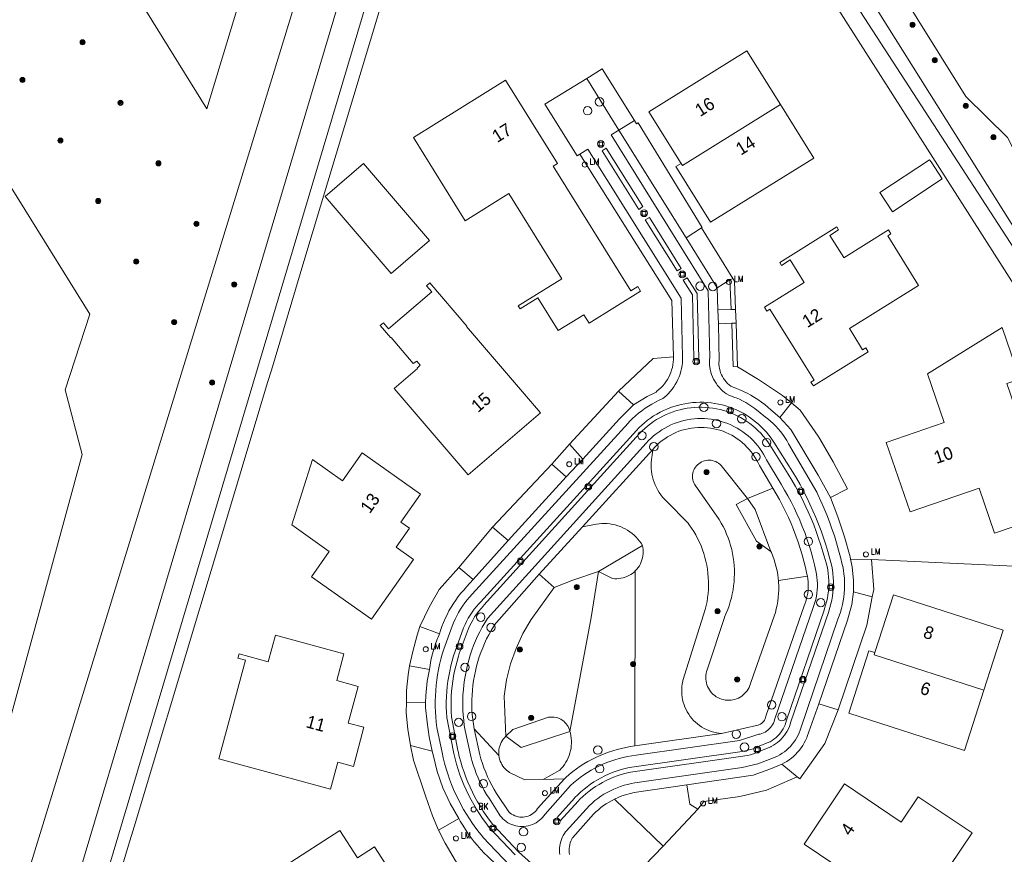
# Model space of a CAD drawing. Header units: metres. Extents: x 138165 to 154469, y 480134 to 494189.
# Tile 236 of 256: x 147400 to 147497, y 485482 to 485565. Entities that reach past the tile are written whole.
import ezdxf

# ---------------------------------------------------------------- set-up
doc = ezdxf.new("R2010")
doc.units = ezdxf.units.M
doc.header["$LTSCALE"] = 0.001
doc.header["$MEASUREMENT"] = 0
for name, color, linetype, lineweight in [('Level 5', 7, 'Continuous', 0), ('TOP-L-topo objecten punt', 7, 'Continuous', 0), ('TOP-L-topo objecten vlak', 7, 'Continuous', 0), ('TOP-T-topo huisnummering naamgeving', 7, 'Continuous', 0)]:
    doc.layers.add(name, color=color, linetype=linetype, lineweight=lineweight)
doc.styles.add('Style-INTL_ISO', font='INTL_ISO.shx')
doc.styles.add('Style-STANDARD', font='STANDARD.shx')

# ---------------------------------------------------------------- blocks, each defined once
blk = doc.blocks.new('24')
at = {"layer": 'TOP-L-topo objecten punt', "color": 7, "linetype": 'Continuous', "lineweight": 0}
for radius in [0.025, 0.0182, 0.0115, 0.005]:
    blk.add_circle((0, 0), radius, dxfattribs=at)
blk = doc.blocks.new('39')
at = {"layer": 'TOP-L-topo objecten punt', "color": 7, "linetype": 'Continuous', "lineweight": 0}
for p, q in [((0.0175, 0.0175), (-0.0175, 0.0175)), ((-0.0175, 0.0175), (-0.0175, -0.0175)), ((0.0175, 0.0175), (0.0175, -0.0175)), ((0.0175, -0.0175), (-0.0175, -0.0175))]:
    blk.add_line(p, q, dxfattribs=at)
blk.add_circle((0, 0), 0.0332, dxfattribs=at)
blk = doc.blocks.new('*U13')
at = {"layer": 'Level 5', "color": 7, "linetype": 'Continuous', "lineweight": 0}
blk.add_circle((0, 0), 0.0415, dxfattribs=at)
blk = doc.blocks.new('150')
at = {"layer": 'Level 5', "color": 7, "linetype": 'Continuous', "lineweight": 0}
blk.add_blockref('*U13', (0, 0), dxfattribs=at)
blk = doc.blocks.new('72')
at = {"layer": 'TOP-L-topo objecten punt', "color": 7, "linetype": 'Continuous', "lineweight": 0}
blk.add_circle((0, 0), 0.025, dxfattribs=at)
at = {"layer": 'TOP-L-topo objecten punt', "color": 7, "linetype": 'Continuous', "lineweight": 0, "style": 'Style-STANDARD'}
blk.add_text('BK', height=0.06, dxfattribs=at).set_placement((0.0483, 0))
blk = doc.blocks.new('16')
at = {"layer": 'TOP-L-topo objecten punt', "color": 7, "linetype": 'Continuous', "lineweight": 0}
blk.add_circle((0, 0), 0.025, dxfattribs=at)
at = {"layer": 'TOP-L-topo objecten punt', "color": 7, "linetype": 'Continuous', "lineweight": 0, "style": 'Style-STANDARD'}
blk.add_text('LM', height=0.06, dxfattribs=at).set_placement((0.0483, 0))

msp = doc.modelspace()

# ---------------------------------------------------------------- linework, layer by layer
at = {"layer": 'TOP-L-topo objecten vlak', "flags": 128}
for points in [[(147396.445, 485468.548), (147398.431, 485473.617), (147446.046, 485628.778)], [(147448.247, 485623.682), (147402.865, 485471.305)], [(147452.444, 485622.331), (147493.077, 485557.137), (147497.186, 485553.109), (147502.867, 485541.981), (147518.404, 485511.55), (147518.006, 485510.297), (147517.549, 485508.86), (147502.924, 485462.844)], [(147404.98, 485469.18), (147449.361, 485618.16)], [(147450.111, 485610.038), (147449.602, 485608.974), (147473.228, 485572.394), (147477.115, 485574.151), (147502.262, 485535.339), (147511.61, 485509.326), (147492.338, 485450.362), (147493.171, 485450.093), (147512.529, 485510.061), (147503.268, 485535.532), (147478.068, 485575.726), (147472.496, 485575.198), (147450.111, 485610.038)], [(147448.181, 485607.624), (147442.916, 485591.223), (147439.824, 485580.933), (147438.654, 485577.04), (147431.781, 485554.168), (147427.782, 485540.861), (147424.562, 485530.146), (147424.197, 485528.93), (147423.434, 485526.393), (147419.74, 485514.101), (147417.5, 485506.646), (147411.023, 485485.092), (147410.478, 485483.28), (147408.158, 485475.558), (147407.24, 485472.504), (147406.452, 485469.882), (147406.801, 485469.503), (147410.796, 485465.163), (147414.124, 485461.546), (147419.072, 485456.171)], [(147509.845, 485509.881), (147509.751, 485510.142), (147509.468, 485510.925), (147501.616, 485532.659), (147499.341, 485536.228), (147476.621, 485571.883), (147472.188, 485569.26), (147448.181, 485607.624)], [(147426.468, 485587.421), (147419.822, 485585.208), (147419.011, 485582.797), (147417.862, 485579.381), (147421.826, 485567.905), (147418.211, 485555.934), (147404.549, 485577.96), (147398.202, 485587.566)], [(147375.39, 485460.416), (147383.979, 485469.94), (147392.142, 485474.78), (147394.675, 485480.754), (147405.892, 485521.823), (147404.227, 485528.195), (147406.64, 485535.659), (147381.383, 485576.307)], [(147474.788, 485556.36), (147471.489, 485561.656), (147461.821, 485555.635), (147464.992, 485550.542)], [(147460.381, 485554.775), (147457.205, 485559.862), (147455.692, 485558.922)], [(147455.383, 485535.612), (147455.912, 485534.763), (147461.001, 485537.932), (147460.708, 485538.403), (147460.029, 485537.98), (147452.369, 485550.28), (147452.794, 485550.544), (147447.679, 485558.758), (147438.581, 485553.092), (147443.696, 485544.878), (147448.006, 485547.563), (147453.24, 485539.159), (147448.929, 485536.475), (147449.098, 485536.203), (147450.846, 485537.291), (147452.867, 485534.045), (147455.383, 485535.612)], [(147455.692, 485558.922), (147451.547, 485556.385), (147454.725, 485551.286), (147455.015, 485551.45)], [(147455.692, 485558.922), (147458.855, 485553.82)], [(147464.992, 485550.542), (147464.483, 485550.225), (147467.909, 485544.725), (147478.086, 485551.063), (147474.788, 485556.36)], [(147464.992, 485550.542), (147465.119, 485550.339), (147474.788, 485556.36)], [(147460.381, 485554.775), (147458.855, 485553.82)], [(147467.016, 485544.169), (147467.081, 485544.208), (147460.757, 485554.527), (147460.607, 485554.435), (147460.381, 485554.775)], [(147458.855, 485553.82), (147458.09, 485553.361), (147467.656, 485537.969), (147467.825, 485531.401), (147467.805, 485531.171), (147467.799, 485530.925), (147467.808, 485530.68), (147467.834, 485530.435), (147467.876, 485530.193), (147467.933, 485529.954), (147468.005, 485529.719), (147468.093, 485529.489), (147468.195, 485529.266), (147468.312, 485529.05), (147468.443, 485528.841), (147468.587, 485528.642), (147468.743, 485528.452), (147468.912, 485528.273), (147469.091, 485528.106), (147469.282, 485527.95), (147469.482, 485527.807), (147469.691, 485527.678), (147470.3, 485527.452), (147470.421, 485527.404), (147470.746, 485527.262), (147471.064, 485527.106), (147471.375, 485526.935), (147471.678, 485526.751), (147471.972, 485526.553), (147472.257, 485526.342), (147473.324, 485525.504), (147473.538, 485525.339), (147473.812, 485525.109), (147474.076, 485524.867), (147474.329, 485524.614), (147474.57, 485524.349), (147474.799, 485524.074), (147475.016, 485523.789), (147475.219, 485523.495), (147475.41, 485523.192), (147475.586, 485522.88), (147478.374, 485518.109), (147478.48, 485517.889), (147478.79, 485517.222), (147479.084, 485516.548), (147479.364, 485515.868), (147479.629, 485515.182), (147479.879, 485514.491), (147480.114, 485513.794), (147480.334, 485513.092), (147480.538, 485512.386), (147480.727, 485511.675), (147480.9, 485510.961), (147480.941, 485510.773), (147481.011, 485510.4), (147481.064, 485510.025), (147481.101, 485509.647), (147481.123, 485509.268), (147481.129, 485508.889), (147481.118, 485508.51), (147481.092, 485508.131), (147481.049, 485507.754), (147480.991, 485507.379), (147480.917, 485507.007), (147480.828, 485506.638), (147480.722, 485506.274), (147480.602, 485505.914), (147480.467, 485505.559), (147476.792, 485494.804), (147476.733, 485494.619), (147476.64, 485494.369), (147476.532, 485494.126), (147476.41, 485493.889), (147476.274, 485493.66), (147476.124, 485493.439), (147475.961, 485493.228), (147475.786, 485493.027), (147475.599, 485492.836), (147475.401, 485492.658), (147475.193, 485492.491), (147474.975, 485492.338), (147474.748, 485492.197), (147474.514, 485492.071), (147474.272, 485491.959), (147472.574, 485491.294), (147471.015, 485490.941), (147460.641, 485489.449), (147460.435, 485489.42), (147460.076, 485489.356), (147459.721, 485489.277), (147459.37, 485489.182), (147459.023, 485489.072), (147458.681, 485488.947), (147458.345, 485488.807), (147458.015, 485488.652), (147457.693, 485488.483), (147457.378, 485488.299), (147457.072, 485488.103), (147456.775, 485487.893), (147456.487, 485487.67), (147456.209, 485487.434), (147455.942, 485487.187), (147453.646, 485484.653), (147453.597, 485484.591), (147453.472, 485484.414), (147453.36, 485484.228), (147453.263, 485484.035), (147453.179, 485483.835), (147453.111, 485483.63), (147453.058, 485483.42), (147453.021, 485483.207), (147453, 485482.991), (147452.994, 485482.775), (147453.005, 485482.558), (147453.032, 485482.343)], [(147465.488, 485543.207), (147458.855, 485553.82)], [(147448.095, 485481.286), (147445.439, 485484.08), (147445.419, 485484.105), (147445.072, 485484.53), (147444.739, 485484.966), (147444.418, 485485.411), (147444.11, 485485.865), (147443.815, 485486.328), (147443.534, 485486.8), (147443.267, 485487.279), (147443.014, 485487.766), (147442.775, 485488.26), (147442.551, 485488.761), (147442.342, 485489.268), (147442.147, 485489.781), (147441.968, 485490.3), (147441.803, 485490.823), (147441.654, 485491.351), (147441.521, 485491.884), (147441.403, 485492.42), (147440.906, 485494.873), (147440.903, 485494.889), (147440.837, 485495.407), (147440.787, 485495.926), (147440.752, 485496.447), (147440.734, 485496.969), (147440.732, 485497.491), (147440.745, 485498.013), (147440.775, 485498.534), (147440.82, 485499.054), (147440.882, 485499.572), (147440.959, 485500.089), (147441.052, 485500.602), (147441.161, 485501.113), (147441.285, 485501.62), (147441.425, 485502.122), (147441.58, 485502.621), (147442.4, 485504.87), (147442.401, 485504.872), (147442.536, 485505.223), (147442.686, 485505.567), (147442.851, 485505.905), (147443.029, 485506.235), (147443.222, 485506.558), (147443.428, 485506.872), (147443.648, 485507.177), (147443.88, 485507.472), (147444.124, 485507.757), (147444.381, 485508.032), (147459.753, 485524.917), (147459.916, 485525.088), (147460.2, 485525.37), (147460.495, 485525.639), (147460.8, 485525.897), (147461.116, 485526.143), (147461.442, 485526.375), (147461.776, 485526.595), (147462.119, 485526.8), (147462.47, 485526.992), (147462.828, 485527.17), (147463.193, 485527.333), (147463.309, 485527.427), (147463.523, 485527.616), (147463.726, 485527.817), (147463.917, 485528.029), (147464.096, 485528.251), (147464.263, 485528.483), (147464.416, 485528.724), (147464.556, 485528.973), (147464.681, 485529.229), (147464.792, 485529.493), (147464.888, 485529.761), (147464.968, 485530.035), (147465.033, 485530.313), (147465.083, 485530.594), (147465.116, 485530.878), (147465.134, 485531.163), (147465.136, 485531.448), (147465.011, 485537.23), (147455.781, 485551.947), (147455.015, 485551.45)], [(147457.592, 485552.027), (147461.201, 485546.272), (147460.807, 485546.005), (147457.213, 485551.784), (147457.592, 485552.027)], [(147455.015, 485551.45), (147464.091, 485537.002), (147464.243, 485531.446)], [(147489.655, 485550.689), (147489.515, 485550.903), (147484.592, 485547.673), (147485.839, 485545.773), (147490.762, 485549.002), (147489.655, 485550.689)], [(147440.165, 485542.931), (147433.653, 485550.524), (147429.858, 485547.269), (147436.369, 485539.677), (147440.165, 485542.931)], [(147461.863, 485545.208), (147461.461, 485544.956), (147464.613, 485539.946), (147464.995, 485540.183), (147461.863, 485545.208)], [(147467.016, 485544.169), (147465.488, 485543.207)], [(147470.113, 485539.178), (147467.016, 485544.169)], [(147481.036, 485541.245), (147479.67, 485543.44), (147480.535, 485543.979), (147480.353, 485544.272), (147474.721, 485540.764), (147474.903, 485540.471), (147475.769, 485541.011), (147477.145, 485538.802), (147473.206, 485536.349), (147473.449, 485535.959), (147473.759, 485536.151), (147477.303, 485530.46), (147478.111, 485529.163), (147477.801, 485528.97), (147477.866, 485528.865), (147478.044, 485528.579), (147481.013, 485530.428), (147483.46, 485531.952), (147483.217, 485532.343), (147482.907, 485532.15), (147481.927, 485533.723), (147481.6, 485534.249), (147488.433, 485538.504), (147485.388, 485543.394), (147485.698, 485543.587), (147485.455, 485543.977), (147481.045, 485541.231), (147481.036, 485541.245)], [(147468.555, 485538.272), (147465.488, 485543.207)], [(147466.578, 485537.692), (147465.582, 485539.263), (147465.198, 485539.006), (147466.113, 485537.564), (147466.263, 485531.259), (147466.731, 485531.276), (147466.578, 485537.692)], [(147468.555, 485538.272), (147469.81, 485539.038)], [(147469.81, 485539.038), (147470.113, 485539.178)], [(147469.81, 485539.038), (147469.929, 485536.128)], [(147470.113, 485539.178), (147470.271, 485538.923), (147470.355, 485536.13)], [(147451.122, 485525.924), (147443.819, 485534.443), (147443.857, 485534.475), (147440.197, 485538.745), (147439.879, 485538.471), (147440.399, 485537.864), (147436.132, 485534.206), (147435.612, 485534.814), (147435.293, 485534.54), (147436.341, 485533.318), (147436.379, 485533.35), (147438.568, 485530.797), (147438.913, 485531.039), (147439.251, 485530.645), (147438.958, 485530.341), (147438.991, 485530.303), (147436.675, 485528.318), (147443.977, 485519.8), (147451.122, 485525.924)], [(147468.63, 485536.08), (147468.555, 485538.272)], [(147469.929, 485536.128), (147468.63, 485536.08)], [(147468.672, 485534.712), (147468.63, 485536.08)], [(147470.355, 485536.13), (147469.929, 485536.128)], [(147470.431, 485534.777), (147470.355, 485536.13)], [(147468.672, 485534.712), (147469.987, 485534.765)], [(147474.75, 485525.467), (147473.86, 485526.212), (147473.555, 485526.486), (147473.239, 485526.748), (147472.914, 485526.998), (147472.579, 485527.234), (147472.234, 485527.458), (147471.882, 485527.667), (147471.521, 485527.863), (147471.153, 485528.045), (147470.779, 485528.212), (147470.446, 485528.346), (147469.904, 485528.553), (147469.736, 485528.683), (147469.579, 485528.826), (147469.433, 485528.98), (147469.299, 485529.144), (147469.177, 485529.318), (147469.069, 485529.501), (147468.975, 485529.691), (147468.896, 485529.888), (147468.831, 485530.09), (147468.782, 485530.297), (147468.749, 485530.507), (147468.732, 485530.718), (147468.73, 485530.931), (147468.735, 485531.026), (147468.672, 485534.712)], [(147469.987, 485534.765), (147470.431, 485534.777)], [(147469.987, 485534.765), (147470.141, 485530.489), (147470.545, 485530.478)], [(147470.431, 485534.777), (147470.545, 485530.478)], [(147495.921, 485514.045), (147501.539, 485515.975), (147497.129, 485528.819), (147498.424, 485529.263), (147496.675, 485534.357), (147489.315, 485529.773), (147490.965, 485524.968), (147485.234, 485523), (147487.585, 485516.152), (147494.395, 485518.491), (147495.921, 485514.045)], [(147458.822, 485528.08), (147462.248, 485531.301), (147464.243, 485531.446)], [(147464.243, 485531.446), (147464.238, 485531.186), (147464.218, 485530.926), (147464.181, 485530.669), (147464.129, 485530.414), (147464.061, 485530.163), (147463.978, 485529.916), (147463.879, 485529.675), (147463.767, 485529.441), (147463.64, 485529.214), (147463.499, 485528.995), (147463.345, 485528.785), (147463.178, 485528.585), (147463, 485528.396), (147462.81, 485528.218), (147462.61, 485528.052), (147462.519, 485527.984), (147461.631, 485527.551), (147460.302, 485526.711)], [(147470.545, 485530.478), (147472.615, 485529.214), (147475.003, 485527.627), (147475.889, 485526.917)], [(147458.822, 485528.08), (147453.989, 485522.831)], [(147460.302, 485526.711), (147458.822, 485528.08)], [(147448.61, 485482.31), (147446.046, 485485.035), (147445.716, 485485.466), (147445.399, 485485.906), (147445.096, 485486.355), (147444.805, 485486.813), (147444.528, 485487.28), (147444.265, 485487.754), (147444.016, 485488.236), (147443.782, 485488.725), (147443.562, 485489.221), (147443.357, 485489.723), (147443.166, 485490.231), (147442.991, 485490.744), (147442.831, 485491.263), (147442.686, 485491.786), (147442.557, 485492.312), (147442.52, 485492.477), (147441.869, 485495.878), (147441.838, 485496.389), (147441.824, 485496.9), (147441.825, 485497.411), (147441.842, 485497.922), (147441.875, 485498.432), (147441.924, 485498.941), (147441.989, 485499.448), (147442.07, 485499.953), (147442.167, 485500.455), (147442.279, 485500.954), (147442.407, 485501.449), (147442.551, 485501.94), (147442.668, 485502.306), (147443.537, 485504.715), (147443.675, 485505.039), (147443.828, 485505.356), (147443.995, 485505.667), (147444.176, 485505.969), (147444.37, 485506.263), (147444.578, 485506.548), (147444.798, 485506.822), (147445.031, 485507.087), (147445.195, 485507.26), (147460.578, 485524.19), (147460.835, 485524.458), (147461.103, 485524.715), (147461.382, 485524.959), (147461.672, 485525.192), (147461.971, 485525.412), (147462.279, 485525.618), (147462.596, 485525.811), (147462.921, 485525.991), (147463.253, 485526.156), (147463.592, 485526.307), (147463.938, 485526.443), (147464.289, 485526.564), (147464.644, 485526.669), (147465.004, 485526.76), (147465.368, 485526.834), (147465.734, 485526.893), (147466.103, 485526.936), (147466.473, 485526.964), (147466.844, 485526.975), (147467.215, 485526.97), (147467.586, 485526.949), (147467.955, 485526.913), (147468.323, 485526.86), (147468.687, 485526.792), (147469.049, 485526.708), (147469.406, 485526.608), (147469.759, 485526.493), (147470.107, 485526.363), (147470.449, 485526.218), (147470.784, 485526.059), (147471.112, 485525.885), (147471.432, 485525.697), (147471.744, 485525.496), (147472.047, 485525.282), (147472.34, 485525.054), (147472.623, 485524.814), (147472.896, 485524.563), (147473.157, 485524.299), (147473.407, 485524.025), (147473.645, 485523.74), (147473.871, 485523.445), (147474.083, 485523.141), (147474.149, 485523.041), (147476.005, 485520.084), (147476.373, 485519.469), (147476.727, 485518.845), (147477.067, 485518.214), (147477.393, 485517.575), (147477.705, 485516.929), (147478.002, 485516.277), (147478.284, 485515.618), (147478.552, 485514.952), (147478.805, 485514.281), (147479.043, 485513.605), (147479.265, 485512.923), (147479.473, 485512.237), (147479.569, 485511.897), (147479.68, 485511.539), (147479.775, 485511.177), (147479.855, 485510.811), (147479.919, 485510.442), (147479.967, 485510.071), (147479.999, 485509.698), (147480.015, 485509.323), (147480.016, 485508.949), (147480, 485508.575), (147479.968, 485508.201), (147479.921, 485507.83), (147479.857, 485507.461), (147479.778, 485507.095), (147479.684, 485506.732), (147479.574, 485506.374), (147479.554, 485506.316), (147475.835, 485495.443), (147475.765, 485495.206), (147475.68, 485494.975), (147475.581, 485494.749), (147475.467, 485494.53), (147475.339, 485494.319), (147475.197, 485494.117), (147475.043, 485493.924), (147474.877, 485493.742), (147474.699, 485493.571), (147474.511, 485493.411), (147474.312, 485493.265), (147474.105, 485493.131), (147473.889, 485493.011), (147473.848, 485492.991), (147472.929, 485492.625), (147472.667, 485492.498), (147472.398, 485492.386), (147472.123, 485492.288), (147471.844, 485492.205), (147471.56, 485492.138), (147471.273, 485492.087), (147471.099, 485492.064), (147460.231, 485490.522), (147459.84, 485490.444), (147459.454, 485490.349), (147459.071, 485490.239), (147458.693, 485490.114), (147458.321, 485489.974), (147457.954, 485489.818), (147457.594, 485489.649), (147457.241, 485489.464), (147456.895, 485489.266), (147456.558, 485489.054), (147456.23, 485488.829), (147455.911, 485488.591), (147455.602, 485488.34), (147455.303, 485488.077), (147455.015, 485487.802), (147454.825, 485487.608), (147453.076, 485485.681), (147452.715, 485485.97), (147454.458, 485487.903), (147454.52, 485487.968), (147454.806, 485488.255), (147455.104, 485488.531), (147455.412, 485488.795), (147455.73, 485489.046), (147456.058, 485489.285), (147456.395, 485489.511), (147456.74, 485489.723), (147457.094, 485489.921), (147457.455, 485490.105), (147457.824, 485490.275), (147458.198, 485490.431), (147458.579, 485490.571), (147458.965, 485490.696), (147459.355, 485490.806), (147459.75, 485490.9), (147460.147, 485490.979), (147471.018, 485492.528), (147471.18, 485492.555), (147471.494, 485492.62), (147471.804, 485492.701), (147472.11, 485492.796), (147472.41, 485492.907), (147472.704, 485493.033), (147473.657, 485493.425), (147473.77, 485493.484), (147473.967, 485493.599), (147474.155, 485493.728), (147474.334, 485493.87), (147474.502, 485494.024), (147474.66, 485494.189), (147474.805, 485494.365), (147474.938, 485494.551), (147475.057, 485494.746), (147475.162, 485494.948), (147475.253, 485495.157), (147475.329, 485495.373), (147475.39, 485495.593), (147479.1, 485506.477), (147479.151, 485506.621), (147479.257, 485506.956), (147479.349, 485507.295), (147479.425, 485507.638), (147479.485, 485507.984), (147479.529, 485508.333), (147479.557, 485508.683), (147479.57, 485509.034), (147479.566, 485509.386), (147479.546, 485509.736), (147479.511, 485510.086), (147479.459, 485510.434), (147479.392, 485510.778), (147479.309, 485511.12), (147479.211, 485511.457), (147479.098, 485511.79), (147478.98, 485512.206), (147478.778, 485512.879), (147478.56, 485513.546), (147478.327, 485514.208), (147478.078, 485514.865), (147477.815, 485515.516), (147477.537, 485516.161), (147477.245, 485516.8), (147476.938, 485517.431), (147476.617, 485518.055), (147476.281, 485518.672), (147475.932, 485519.281), (147475.569, 485519.882), (147473.75, 485522.777), (147473.547, 485523.072), (147473.329, 485523.361), (147473.099, 485523.641), (147472.856, 485523.91), (147472.602, 485524.168), (147472.336, 485524.415), (147472.06, 485524.649), (147471.774, 485524.872), (147471.479, 485525.081), (147471.174, 485525.277), (147470.861, 485525.46), (147470.54, 485525.628), (147470.212, 485525.782), (147469.878, 485525.922), (147469.538, 485526.046), (147469.193, 485526.156), (147468.843, 485526.25), (147468.489, 485526.329), (147468.132, 485526.392), (147467.773, 485526.439), (147467.412, 485526.47), (147467.05, 485526.485), (147466.688, 485526.484), (147466.326, 485526.468), (147465.965, 485526.435), (147465.606, 485526.386), (147465.25, 485526.322), (147464.896, 485526.242), (147464.547, 485526.146), (147464.202, 485526.035), (147463.863, 485525.909), (147463.529, 485525.768), (147463.202, 485525.613), (147462.882, 485525.443), (147462.569, 485525.259), (147462.266, 485525.062), (147461.971, 485524.851), (147461.686, 485524.628), (147461.411, 485524.392), (147461.146, 485524.144), (147460.893, 485523.885), (147445.543, 485506.945), (147445.489, 485506.889), (147445.254, 485506.629), (147445.031, 485506.358), (147444.82, 485506.078), (147444.623, 485505.788), (147444.439, 485505.489), (147444.269, 485505.183), (147444.112, 485504.869), (147443.971, 485504.548), (147443.109, 485502.177), (147443.025, 485501.916), (147442.882, 485501.433), (147442.754, 485500.946), (147442.642, 485500.455), (147442.546, 485499.961), (147442.465, 485499.464), (147442.4, 485498.965), (147442.351, 485498.463), (147442.318, 485497.961), (147442.301, 485497.458), (147442.301, 485496.954), (147442.316, 485496.451), (147442.347, 485495.948), (147442.971, 485492.609), (147442.984, 485492.55), (147443.108, 485492.027), (147443.249, 485491.508), (147443.405, 485490.993), (147443.576, 485490.484), (147443.762, 485489.979), (147443.963, 485489.481), (147444.178, 485488.988), (147444.409, 485488.502), (147444.653, 485488.024), (147444.912, 485487.552), (147445.185, 485487.089), (147445.471, 485486.634), (147445.771, 485486.188), (147446.084, 485485.751), (147446.41, 485485.323), (147448.957, 485482.621), (147451.189, 485480.624)], [(147455.302, 485521.371), (147458.912, 485525.343), (147460.302, 485526.711)], [(147475.889, 485526.917), (147474.75, 485525.467)], [(147479.718, 485517.585), (147481.426, 485518.437), (147479.999, 485521.102), (147478.666, 485523.353), (147478.507, 485523.622), (147476.74, 485526.196), (147475.889, 485526.917)], [(147460.545, 485492.163), (147470.755, 485493.608), (147472.669, 485494.214), (147472.784, 485494.237), (147472.953, 485494.285), (147473.117, 485494.348), (147473.275, 485494.426), (147473.425, 485494.518), (147473.566, 485494.623), (147473.697, 485494.741), (147473.816, 485494.87), (147473.924, 485495.009), (147474.018, 485495.157), (147474.099, 485495.313), (147474.164, 485495.477), (147474.215, 485495.645), (147478.02, 485506.715), (147478.094, 485506.915), (147478.19, 485507.215), (147478.272, 485507.519), (147478.337, 485507.828), (147478.387, 485508.139), (147478.421, 485508.452), (147478.439, 485508.767), (147478.441, 485509.082), (147478.427, 485509.397), (147478.397, 485509.71), (147478.352, 485510.022), (147478.29, 485510.331), (147478.153, 485510.936), (147477.99, 485511.58), (147477.812, 485512.22), (147477.619, 485512.856), (147477.41, 485513.487), (147477.187, 485514.112), (147476.948, 485514.732), (147476.695, 485515.347), (147476.426, 485515.954), (147476.143, 485516.556), (147475.846, 485517.15), (147475.535, 485517.737), (147475.209, 485518.316), (147474.87, 485518.887), (147473.418, 485521.301), (147473.295, 485521.545), (147473.13, 485521.841), (147472.952, 485522.129), (147472.76, 485522.408), (147472.555, 485522.678), (147472.338, 485522.938), (147472.108, 485523.187), (147471.867, 485523.425), (147471.615, 485523.651), (147471.353, 485523.865), (147471.081, 485524.067), (147470.8, 485524.256), (147470.51, 485524.431), (147470.212, 485524.592), (147469.907, 485524.739), (147469.595, 485524.871), (147469.277, 485524.989), (147468.954, 485525.091), (147468.627, 485525.178), (147468.296, 485525.249), (147467.962, 485525.305), (147467.626, 485525.345), (147467.288, 485525.369), (147466.949, 485525.377), (147466.611, 485525.369), (147466.273, 485525.345), (147465.937, 485525.305), (147465.603, 485525.249), (147465.272, 485525.178), (147464.944, 485525.091), (147464.621, 485524.988), (147464.304, 485524.871), (147463.992, 485524.738), (147463.687, 485524.592), (147463.389, 485524.43), (147463.099, 485524.255), (147462.818, 485524.067), (147462.546, 485523.865), (147462.283, 485523.651), (147462.032, 485523.424), (147461.791, 485523.186), (147461.561, 485522.937), (147445.875, 485505.647), (147445.874, 485505.645), (147445.613, 485505.218), (147445.366, 485504.782), (147445.133, 485504.339), (147444.915, 485503.889), (147444.71, 485503.432), (147444.521, 485502.968), (147444.346, 485502.499), (147444.187, 485502.025), (147444.043, 485501.545), (147443.914, 485501.062), (147443.801, 485500.574), (147443.703, 485500.083), (147443.621, 485499.589), (147443.555, 485499.093), (147443.505, 485498.595), (147443.47, 485498.096), (147443.452, 485497.595), (147443.45, 485497.095), (147443.464, 485496.594), (147443.493, 485496.095), (147443.539, 485495.596), (147443.6, 485495.099), (147443.678, 485494.605), (147444.291, 485491.895), (147444.358, 485491.638), (147444.486, 485491.199), (147444.629, 485490.765), (147444.787, 485490.336), (147444.96, 485489.914), (147445.147, 485489.497), (147445.35, 485489.087), (147445.566, 485488.685), (147445.796, 485488.29), (147446.04, 485487.904), (147447.042, 485486.322), (147447.139, 485486.185), (147447.271, 485486.024), (147447.414, 485485.873), (147447.569, 485485.734), (147447.735, 485485.608), (147447.909, 485485.494), (147448.092, 485485.394), (147448.281, 485485.308), (147448.477, 485485.238), (147448.678, 485485.182), (147448.882, 485485.142), (147449.089, 485485.118), (147449.297, 485485.11), (147449.505, 485485.117), (147449.712, 485485.141), (147449.916, 485485.18), (147450.117, 485485.236), (147450.313, 485485.306), (147450.503, 485485.391), (147450.686, 485485.491), (147450.861, 485485.604), (147451.026, 485485.73), (147451.182, 485485.869), (147451.326, 485486.019), (147451.458, 485486.18), (147451.578, 485486.35), (147454.093, 485489.165), (147454.378, 485489.422), (147454.706, 485489.697), (147455.044, 485489.96), (147455.391, 485490.21), (147455.748, 485490.447), (147456.113, 485490.67), (147456.487, 485490.88), (147456.867, 485491.076), (147457.255, 485491.257), (147457.65, 485491.423), (147458.05, 485491.575), (147458.456, 485491.711), (147458.867, 485491.833), (147459.281, 485491.939), (147459.7, 485492.029), (147460.121, 485492.104), (147460.545, 485492.163)], [(147479.718, 485517.585), (147478.509, 485519.786), (147475.814, 485524.279), (147474.75, 485525.467)], [(147462.2, 485522.319), (147462.413, 485522.554), (147462.638, 485522.777), (147462.874, 485522.989), (147463.12, 485523.189), (147463.376, 485523.376), (147463.642, 485523.55), (147463.915, 485523.71), (147464.197, 485523.856), (147464.485, 485523.988), (147464.779, 485524.105), (147465.08, 485524.208), (147465.385, 485524.295), (147465.693, 485524.366), (147466.006, 485524.422), (147466.32, 485524.462), (147466.636, 485524.486), (147466.953, 485524.494), (147467.27, 485524.486), (147467.586, 485524.462), (147467.901, 485524.422), (147468.213, 485524.366), (147468.522, 485524.295), (147468.827, 485524.208), (147469.127, 485524.106), (147469.422, 485523.989), (147469.71, 485523.857), (147469.992, 485523.711), (147470.265, 485523.551), (147470.53, 485523.377), (147470.787, 485523.19), (147471.033, 485522.99), (147471.269, 485522.779), (147471.494, 485522.555), (147471.707, 485522.321), (147471.909, 485522.076), (147472.097, 485521.821), (147472.273, 485521.557), (147472.435, 485521.284), (147472.583, 485521.004), (147472.713, 485520.725), (147474.043, 485518.51)], [(147452.238, 485520.88), (147453.989, 485522.831)], [(147453.989, 485522.831), (147455.302, 485521.371)], [(147430.282, 485512.249), (147428.515, 485509.75), (147434.427, 485505.57), (147438.584, 485511.448), (147436.869, 485512.661), (147438.197, 485514.539), (147437.324, 485515.157), (147439.27, 485517.908), (147433.522, 485521.973), (147431.576, 485519.221), (147428.612, 485521.317), (147426.584, 485514.864), (147430.282, 485512.249)], [(147455.253, 485514.671), (147462.2, 485522.319)], [(147462.2, 485522.319), (147462.145, 485521.75), (147462.11, 485521.565), (147462.072, 485521.287), (147462.05, 485521.007), (147462.043, 485520.727), (147462.053, 485520.447), (147462.079, 485520.167), (147462.12, 485519.89), (147462.177, 485519.616), (147462.25, 485519.345), (147462.338, 485519.079), (147462.442, 485518.818), (147462.56, 485518.563), (147462.692, 485518.316), (147462.838, 485518.077), (147462.997, 485517.846), (147463.17, 485517.625), (147463.354, 485517.414), (147463.551, 485517.214), (147465.689, 485515.031), (147465.793, 485514.891), (147466.021, 485514.563), (147466.236, 485514.226), (147466.437, 485513.881), (147466.625, 485513.528), (147466.798, 485513.168), (147466.956, 485512.801), (147467.1, 485512.428), (147467.229, 485512.05), (147467.342, 485511.667), (147467.44, 485511.28), (147467.523, 485510.889), (147467.59, 485510.495), (147467.64, 485510.098), (147467.675, 485509.7), (147467.695, 485509.301), (147467.698, 485508.902), (147467.685, 485508.502), (147467.656, 485508.104), (147467.611, 485507.707), (147467.55, 485507.312), (147467.474, 485506.92), (147467.382, 485506.531), (147465.175, 485499.526), (147465.154, 485499.437), (147465.105, 485499.181), (147465.072, 485498.923), (147465.054, 485498.664), (147465.053, 485498.404), (147465.068, 485498.144), (147465.098, 485497.886), (147465.145, 485497.63), (147465.207, 485497.378), (147465.284, 485497.129), (147465.377, 485496.886), (147465.484, 485496.65), (147465.606, 485496.42), (147465.742, 485496.198), (147465.891, 485495.985), (147466.053, 485495.781), (147466.227, 485495.588), (147466.412, 485495.406), (147466.609, 485495.236), (147466.815, 485495.078), (147467.031, 485494.933), (147467.256, 485494.801), (147467.488, 485494.684), (147467.726, 485494.581), (147467.971, 485494.493), (147468.221, 485494.42), (147468.474, 485494.363), (147468.731, 485494.321), (147468.99, 485494.296)], [(147452.238, 485520.88), (147446.374, 485514.636)], [(147453.637, 485519.605), (147452.238, 485520.88)], [(147455.302, 485521.371), (147453.637, 485519.605)], [(147474.594, 485509.376), (147474.606, 485509.224), (147474.623, 485508.848), (147474.623, 485508.47), (147474.608, 485508.093), (147474.577, 485507.718), (147474.53, 485507.343), (147474.468, 485506.971), (147474.389, 485506.603), (147474.295, 485506.237), (147474.186, 485505.876), (147471.872, 485499.317), (147471.84, 485499.196), (147471.78, 485499.016), (147471.704, 485498.842), (147471.614, 485498.675), (147471.51, 485498.516), (147471.393, 485498.366), (147471.264, 485498.227), (147471.124, 485498.099), (147470.973, 485497.983), (147470.813, 485497.881), (147470.645, 485497.792), (147470.471, 485497.718), (147470.29, 485497.658), (147470.106, 485497.615), (147469.918, 485497.586), (147469.728, 485497.574), (147469.539, 485497.578), (147469.35, 485497.597), (147469.163, 485497.633), (147468.98, 485497.684), (147468.802, 485497.75), (147468.631, 485497.831), (147468.466, 485497.926), (147468.311, 485498.035), (147468.165, 485498.156), (147468.029, 485498.289), (147467.906, 485498.433), (147467.795, 485498.587), (147467.697, 485498.75), (147467.613, 485498.921), (147467.544, 485499.097), (147467.49, 485499.279), (147467.452, 485499.465), (147467.429, 485499.654), (147467.423, 485499.844), (147467.432, 485500.033), (147467.458, 485500.221), (147467.499, 485500.407), (147467.555, 485500.588), (147467.627, 485500.764), (147469.261, 485505.754), (147469.276, 485505.786), (147469.441, 485506.152), (147469.592, 485506.524), (147469.727, 485506.902), (147469.848, 485507.285), (147469.953, 485507.673), (147470.043, 485508.064), (147470.117, 485508.459), (147470.175, 485508.857), (147470.217, 485509.256), (147470.244, 485509.657), (147470.254, 485510.058), (147470.248, 485510.46), (147470.227, 485510.861), (147470.189, 485511.261), (147470.136, 485511.659), (147470.067, 485512.054), (147469.982, 485512.447), (147469.881, 485512.836), (147469.765, 485513.22), (147469.634, 485513.6), (147469.488, 485513.974), (147469.327, 485514.342), (147469.152, 485514.703), (147468.962, 485515.057), (147468.758, 485515.403), (147466.364, 485518.791), (147466.313, 485518.881), (147466.245, 485519.026), (147466.191, 485519.178), (147466.153, 485519.334), (147466.13, 485519.494), (147466.124, 485519.654), (147466.133, 485519.815), (147466.158, 485519.974), (147466.199, 485520.13), (147466.255, 485520.28), (147466.326, 485520.425), (147466.411, 485520.562), (147466.509, 485520.689), (147466.619, 485520.807), (147466.74, 485520.913), (147466.871, 485521.006), (147467.011, 485521.086), (147467.158, 485521.151), (147467.311, 485521.202), (147467.468, 485521.237), (147467.627, 485521.256), (147467.788, 485521.26), (147467.949, 485521.247), (147468.107, 485521.219), (147468.262, 485521.175), (147468.412, 485521.116), (147468.555, 485521.042), (147468.69, 485520.955), (147468.815, 485520.854), (147468.931, 485520.742), (147471.547, 485517.493)], [(147453.637, 485519.605), (147447.93, 485513.325)], [(147471.547, 485517.493), (147474.043, 485518.51)], [(147474.043, 485518.51), (147474.378, 485517.946), (147474.699, 485517.375), (147475.006, 485516.796), (147475.299, 485516.21), (147475.578, 485515.617), (147475.842, 485515.017), (147476.091, 485514.411), (147476.325, 485513.799), (147476.545, 485513.181), (147476.749, 485512.558), (147476.938, 485511.931), (147477.112, 485511.299), (147477.27, 485510.663), (147477.412, 485510.023), (147477.452, 485509.828)], [(147473.856, 485512.254), (147472.446, 485513.253), (147470.421, 485516.886), (147471.547, 485517.493)], [(147471.547, 485517.493), (147472.292, 485516.409), (147473.856, 485512.254)], [(147481.721, 485511.482), (147481.674, 485511.707), (147481.116, 485513.697), (147480.463, 485515.657), (147479.718, 485517.585)], [(147455.253, 485514.671), (147456.441, 485514.907), (147456.651, 485514.947), (147456.915, 485514.983), (147457.18, 485515.003), (147457.446, 485515.007), (147457.712, 485514.996), (147457.976, 485514.968), (147458.239, 485514.924), (147458.498, 485514.865), (147458.753, 485514.79), (147459.003, 485514.7), (147459.248, 485514.595), (147459.485, 485514.475), (147459.715, 485514.342), (147459.937, 485514.194), (147460.149, 485514.034), (147460.352, 485513.862), (147460.543, 485513.677), (147460.723, 485513.481), (147460.891, 485513.275), (147461.047, 485513.059), (147461.189, 485512.834)], [(147446.374, 485514.636), (147443.052, 485510.659)], [(147447.93, 485513.325), (147446.374, 485514.636)], [(147450.98, 485510.006), (147455.253, 485514.671)], [(147444.477, 485509.494), (147447.93, 485513.325)], [(147461.189, 485512.834), (147456.855, 485510.264)], [(147460.462, 485510.326), (147460.497, 485510.361), (147460.635, 485510.514), (147460.762, 485510.677), (147460.875, 485510.849), (147460.975, 485511.03), (147461.061, 485511.218), (147461.131, 485511.412), (147461.187, 485511.611), (147461.227, 485511.813), (147461.251, 485512.018), (147461.259, 485512.224), (147461.251, 485512.431), (147461.227, 485512.636), (147461.189, 485512.834)], [(147473.856, 485512.254), (147473.904, 485512.144), (147474.045, 485511.795), (147474.172, 485511.439), (147474.283, 485511.079), (147474.379, 485510.714), (147474.459, 485510.346), (147474.524, 485509.974), (147474.573, 485509.6), (147474.594, 485509.376)], [(147481.721, 485511.482), (147481.867, 485510.722), (147482.014, 485509.399), (147482.008, 485508.258)], [(147483.774, 485511.458), (147481.721, 485511.482)], [(147508.783, 485510.275), (147507.014, 485510.359), (147483.774, 485511.458)], [(147483.855, 485507.79), (147484.016, 485508.501), (147483.774, 485511.458)], [(147443.052, 485510.659), (147441.105, 485508.5), (147440.123, 485506.757), (147439.225, 485504.866)], [(147444.477, 485509.494), (147443.052, 485510.659)], [(147444.569, 485494.743), (147444.492, 485495.216), (147444.43, 485495.692), (147444.385, 485496.169), (147444.355, 485496.648), (147444.342, 485497.127), (147444.344, 485497.607), (147444.362, 485498.086), (147444.397, 485498.564), (147444.447, 485499.041), (147444.513, 485499.516), (147444.595, 485499.988), (147444.693, 485500.458), (147444.806, 485500.924), (147444.935, 485501.386), (147445.079, 485501.843), (147445.239, 485502.295), (147445.413, 485502.742), (147445.602, 485503.183), (147445.806, 485503.617), (147446.024, 485504.044), (147446.256, 485504.464), (147446.502, 485504.875), (147446.56, 485504.967), (147450.98, 485510.006)], [(147452.471, 485508.712), (147450.98, 485510.006)], [(147456.855, 485510.264), (147454.322, 485509.41), (147452.471, 485508.712)], [(147456.855, 485510.264), (147456.109, 485505.722), (147454.021, 485494.498)], [(147460.462, 485510.326), (147460.346, 485510.219), (147460.186, 485510.089), (147460.016, 485509.973), (147459.837, 485509.869), (147459.651, 485509.78), (147459.458, 485509.706), (147459.26, 485509.647), (147459.059, 485509.603), (147458.854, 485509.575), (147458.648, 485509.563), (147458.442, 485509.566), (147458.236, 485509.586), (147456.855, 485510.264)], [(147460.43, 485493.065), (147460.462, 485510.326)], [(147477.452, 485509.828), (147477.499, 485509.551), (147477.53, 485509.272), (147477.545, 485508.992), (147477.545, 485508.711), (147477.528, 485508.431), (147477.495, 485508.152), (147477.446, 485507.875), (147477.382, 485507.602), (147477.302, 485507.333), (147477.207, 485507.069), (147477.137, 485506.899), (147473.364, 485495.991), (147473.331, 485495.86), (147473.282, 485495.733), (147473.219, 485495.613), (147473.142, 485495.502), (147473.053, 485495.4), (147472.952, 485495.309), (147472.841, 485495.231), (147472.722, 485495.167), (147472.596, 485495.117), (147472.465, 485495.082), (147472.434, 485495.076), (147468.99, 485494.296)], [(147477.452, 485509.828), (147474.594, 485509.376)], [(147441.156, 485504.117), (147441.261, 485504.463), (147441.397, 485504.86), (147441.548, 485505.252), (147441.714, 485505.638), (147441.894, 485506.017), (147442.089, 485506.389), (147442.298, 485506.753), (147442.52, 485507.109), (147442.756, 485507.457), (147443.005, 485507.795), (147443.266, 485508.123), (147443.54, 485508.441), (147443.826, 485508.749), (147444.477, 485509.494)], [(147447.702, 485494.018), (147447.525, 485497.985), (147447.768, 485499.587), (147448.162, 485501.158), (147448.704, 485502.685), (147449.388, 485504.154), (147450.207, 485505.551), (147452.471, 485508.712)], [(147478.588, 485497.228), (147481.399, 485505.463), (147481.845, 485507.026), (147482.008, 485508.258)], [(147482.008, 485508.258), (147483.855, 485507.79)], [(147494.869, 485498.553), (147496.781, 485504.492), (147485.94, 485507.984), (147484.101, 485502.273)], [(147480.484, 485496.613), (147483.315, 485504.98), (147483.855, 485507.79)], [(147438.207, 485500.983), (147438.519, 485502.396), (147438.951, 485503.994), (147439.225, 485504.866)], [(147439.225, 485504.866), (147441.156, 485504.117)], [(147441.156, 485504.117), (147441.021, 485503.812), (147440.958, 485503.66), (147440.798, 485503.236), (147440.652, 485502.807), (147440.522, 485502.373), (147440.407, 485501.934), (147440.308, 485501.492), (147440.224, 485501.047), (147440.156, 485500.599)], [(147422.026, 485501.533), (147419.382, 485491.796), (147430.383, 485488.808), (147431.106, 485491.472), (147432.651, 485491.052), (147433.696, 485494.903), (147432.152, 485495.322), (147433.135, 485498.941), (147431.012, 485499.518), (147431.727, 485502.152), (147424.972, 485503.987), (147424.259, 485501.362), (147421.373, 485502.145), (147421.263, 485501.74), (147422.026, 485501.533)], [(147484.101, 485502.273), (147483.529, 485502.457), (147481.543, 485496.289), (147492.956, 485492.613), (147494.869, 485498.553)], [(147484.101, 485502.273), (147484.027, 485502.045), (147494.869, 485498.553)], [(147438.207, 485500.983), (147438.062, 485500.07), (147437.899, 485498.548), (147437.893, 485497.386)], [(147440.156, 485500.599), (147438.207, 485500.983)], [(147440.156, 485500.599), (147439.941, 485499.461), (147439.82, 485498.056), (147439.771, 485497.328)], [(147438.304, 485493.115), (147438.013, 485494.718), (147437.853, 485496.339), (147437.893, 485497.386)], [(147437.893, 485497.386), (147439.771, 485497.328)], [(147439.771, 485497.328), (147439.778, 485496.847), (147439.931, 485495.407), (147440.148, 485493.977), (147440.428, 485492.557)], [(147474.916, 485491.258), (147475.167, 485491.387), (147475.411, 485491.53), (147475.647, 485491.686), (147475.873, 485491.856), (147476.089, 485492.038), (147476.294, 485492.232), (147476.489, 485492.438), (147476.671, 485492.654), (147476.841, 485492.88), (147476.997, 485493.115), (147477.14, 485493.359), (147477.27, 485493.61), (147477.384, 485493.869), (147477.435, 485493.998), (147478.588, 485497.228)], [(147478.588, 485497.228), (147480.484, 485496.613)], [(147476.45, 485490.009), (147476.717, 485489.809), (147479.187, 485493.301), (147480.484, 485496.613)], [(147447.702, 485494.018), (147448.394, 485494.677), (147451.91, 485495.89), (147451.973, 485495.901), (147452.143, 485495.918), (147452.314, 485495.92), (147452.484, 485495.905), (147452.652, 485495.875), (147452.816, 485495.829), (147452.975, 485495.768), (147453.128, 485495.692), (147453.273, 485495.602), (147453.409, 485495.499), (147453.535, 485495.384), (147453.65, 485495.258), (147453.752, 485495.121), (147453.841, 485494.976), (147453.916, 485494.822), (147453.976, 485494.663), (147454.021, 485494.498)], [(147447.013, 485492.12), (147444.569, 485494.743)], [(147453.478, 485489.83), (147450.832, 485486.88), (147450.733, 485486.74), (147450.622, 485486.611), (147450.498, 485486.492), (147450.365, 485486.385), (147450.221, 485486.291), (147450.07, 485486.211), (147449.912, 485486.145), (147449.748, 485486.095), (147449.581, 485486.06), (147449.41, 485486.04), (147449.239, 485486.037), (147449.069, 485486.05), (147448.9, 485486.078), (147448.734, 485486.122), (147448.574, 485486.182), (147448.419, 485486.256), (147448.273, 485486.344), (147448.135, 485486.446), (147448.007, 485486.56), (147447.987, 485486.579), (147446.792, 485488.382), (147446.548, 485488.783), (147446.318, 485489.192), (147446.102, 485489.609), (147445.901, 485490.033), (147445.714, 485490.464), (147445.541, 485490.9), (147445.384, 485491.343), (147445.242, 485491.79), (147445.133, 485492.177), (147444.569, 485494.743)], [(147454.021, 485494.498), (147449.201, 485492.918), (147447.702, 485494.018)], [(147451.392, 485489.74), (147453.017, 485490.682), (147453.189, 485490.86), (147453.348, 485491.049), (147453.496, 485491.248), (147453.63, 485491.456), (147453.75, 485491.673), (147453.856, 485491.896), (147453.948, 485492.126), (147454.024, 485492.362), (147454.085, 485492.602), (147454.13, 485492.845), (147454.16, 485493.091), (147454.173, 485493.338), (147454.171, 485493.585), (147454.153, 485493.832), (147454.119, 485494.077), (147454.069, 485494.32), (147454.021, 485494.498)], [(147468.99, 485494.296), (147460.43, 485493.065)], [(147447.702, 485494.018), (147447.57, 485493.881), (147447.449, 485493.734), (147447.342, 485493.577), (147447.248, 485493.411), (147447.168, 485493.239), (147447.103, 485493.06), (147447.054, 485492.876), (147447.02, 485492.689), (147447.001, 485492.5), (147446.999, 485492.309), (147447.013, 485492.12)], [(147438.304, 485493.115), (147438.581, 485491.675), (147439.784, 485488.139), (147440.475, 485486.179), (147441.069, 485484.769)], [(147440.428, 485492.557), (147438.304, 485493.115)], [(147443.065, 485485.897), (147442.21, 485487.373), (147441.498, 485488.923), (147440.935, 485490.534), (147440.526, 485492.19), (147440.428, 485492.557)], [(147460.43, 485493.065), (147459.987, 485493.002), (147459.547, 485492.923), (147459.11, 485492.829), (147458.677, 485492.719), (147458.248, 485492.593), (147457.824, 485492.452), (147457.405, 485492.297), (147456.992, 485492.126), (147456.585, 485491.94), (147456.186, 485491.741), (147455.793, 485491.526), (147455.409, 485491.299), (147455.033, 485491.057), (147454.665, 485490.802), (147454.308, 485490.534), (147453.96, 485490.254), (147453.622, 485489.961), (147453.478, 485489.83)], [(147447.013, 485492.12), (147447.042, 485491.932), (147447.088, 485491.747), (147447.148, 485491.567), (147447.224, 485491.392), (147447.314, 485491.224), (147447.417, 485491.065), (147447.534, 485490.915), (147447.663, 485490.775), (147447.803, 485490.646), (147447.954, 485490.53), (147448.073, 485490.451), (147449.584, 485489.715), (147451.392, 485489.74)], [(147465.569, 485489.244), (147472.093, 485490.198), (147473.734, 485490.764), (147474.916, 485491.258)], [(147476.45, 485490.009), (147474.916, 485491.258)], [(147451.392, 485489.74), (147453.478, 485489.83)], [(147466.638, 485486.828), (147467.22, 485487.573), (147470.783, 485488.074), (147473.42, 485488.706), (147476.45, 485490.009)], [(147458.424, 485487.807), (147459.131, 485488.145), (147460.362, 485488.484), (147465.569, 485489.244)], [(147466.638, 485486.828), (147465.868, 485487.328), (147465.569, 485489.244)], [(147481.109, 485489.324), (147477.123, 485483.392), (147488.038, 485476.058), (147493.698, 485484.483), (147488.389, 485488.051), (147486.714, 485485.558), (147481.109, 485489.324)], [(147453.985, 485482.37), (147453.956, 485482.559), (147453.943, 485482.749), (147453.946, 485482.94), (147453.966, 485483.13), (147454.001, 485483.318), (147454.051, 485483.502), (147454.117, 485483.681), (147454.198, 485483.854), (147454.293, 485484.02), (147454.309, 485484.045), (147456.358, 485486.329), (147456.587, 485486.56), (147456.828, 485486.779), (147457.079, 485486.987), (147457.339, 485487.182), (147457.61, 485487.364), (147457.888, 485487.533), (147458.175, 485487.687), (147458.424, 485487.807)], [(147458.424, 485487.807), (147463.222, 485483.177)], [(147463.222, 485483.177), (147466.638, 485486.828)], [(147441.069, 485484.769), (147443.065, 485485.897)], [(147443.065, 485485.897), (147443.2, 485485.653), (147443.441, 485485.24), (147443.705, 485484.82), (147443.981, 485484.41), (147444.271, 485484.008), (147444.574, 485483.616), (147444.889, 485483.234), (147445.216, 485482.863), (147445.555, 485482.502), (147445.906, 485482.152), (147446.267, 485481.814), (147446.64, 485481.488)], [(147429.661, 485470.896), (147439.319, 485477.139), (147438.906, 485477.777), (147439.175, 485477.951), (147438.941, 485478.312), (147438.672, 485478.138), (147437.277, 485480.297), (147437.546, 485480.47), (147437.309, 485480.829), (147437.044, 485480.658), (147436.631, 485481.296), (147436.127, 485480.97), (147434.743, 485483.112), (147433.063, 485482.026), (147431.326, 485484.713), (147426.035, 485481.293), (147427.773, 485478.606), (147425.589, 485477.194), (147429.661, 485470.896)], [(147444.486, 485479.509), (147444.121, 485479.906), (147442.741, 485481.735), (147441.706, 485483.47), (147441.069, 485484.769)], [(147463.222, 485483.177), (147459.511, 485479.343)]]:
    msp.add_lwpolyline(points, dxfattribs=at)

# ---------------------------------------------------------------- block references
at = {"layer": 'TOP-L-topo objecten punt', "xscale": 10, "yscale": 10, "zscale": 10}
for name, p in [('24', (147487.832, 485564.218)), ('24', (147405.934, 485562.49)), ('24', (147490.024, 485560.715)), ('24', (147400.003, 485558.773)), ('24', (147409.676, 485556.517)), ('150', (147456.938, 485556.616)), ('24', (147493.073, 485556.219)), ('150', (147455.763, 485555.733)), ('24', (147403.744, 485552.801)), ('39', (147457.075, 485552.462)), ('24', (147495.805, 485553.12)), ('24', (147413.418, 485550.545)), ('16', (147455.482, 485550.418)), ('24', (147407.486, 485546.829)), ('39', (147461.335, 485545.62)), ('24', (147417.16, 485544.573)), ('24', (147411.227, 485540.856)), ('39', (147465.11, 485539.589)), ('16', (147469.716, 485538.845)), ('24', (147420.902, 485538.601)), ('150', (147466.862, 485538.429)), ('150', (147468.116, 485538.393)), ('24', (147414.969, 485534.884)), ('39', (147466.486, 485530.999)), ('24', (147418.71, 485528.912)), ('16', (147474.785, 485526.964)), ('150', (147467.235, 485526.473)), ('39', (147469.833, 485526.159)), ('150', (147470.988, 485525.342)), ('150', (147468.488, 485524.866)), ('150', (147461.128, 485523.687)), ('150', (147462.305, 485522.58)), ('150', (147473.439, 485522.993)), ('150', (147472.385, 485521.596)), ('16', (147453.955, 485520.862)), ('24', (147467.506, 485520.09)), ('39', (147455.834, 485518.633)), ('39', (147476.808, 485518.19)), ('24', (147472.713, 485512.743)), ('150', (147477.551, 485513.245)), ('16', (147483.229, 485511.959)), ('39', (147449.147, 485511.279)), ('24', (147454.689, 485508.745)), ('39', (147479.767, 485508.726)), ('150', (147477.558, 485508.004)), ('150', (147478.774, 485507.202)), ('150', (147445.223, 485505.771)), ('24', (147468.594, 485506.348)), ('150', (147446.233, 485504.751)), ('16', (147439.791, 485502.606)), ('39', (147443.135, 485502.878)), ('24', (147449.093, 485502.572)), ('150', (147443.667, 485500.82)), ('24', (147460.251, 485501.141)), ('24', (147470.524, 485499.634)), ('39', (147477.003, 485499.599)), ('150', (147473.931, 485497.119)), ('150', (147444.315, 485495.979)), ('150', (147474.944, 485495.952)), ('150', (147443.044, 485495.396)), ('24', (147450.201, 485495.825)), ('39', (147442.441, 485494.019)), ('150', (147470.436, 485494.221)), ('150', (147471.248, 485492.948)), ('150', (147456.779, 485492.66)), ('39', (147472.505, 485492.705)), ('150', (147456.968, 485490.814)), ('150', (147445.481, 485489.34)), ('16', (147451.561, 485488.41)), ('16', (147467.158, 485487.393)), ('72', (147444.514, 485486.809)), ('39', (147452.72, 485485.617)), ('39', (147446.436, 485484.956)), ('150', (147449.441, 485484.598)), ('16', (147442.781, 485483.95)), ('150', (147449.219, 485483.058))]:
    msp.add_blockref(name, p, dxfattribs=at)

# ---------------------------------------------------------------- texts
at = {"layer": 'TOP-T-topo huisnummering naamgeving', "style": 'Style-INTL_ISO'}
for s, rotation, p in [('16', 31.9, (147466.865, 485555.102)), ('17', 31.9, (147446.841, 485552.536)), ('14', 31.9, (147470.883, 485551.289)), ('12', 31.9, (147477.445, 485534.276)), ('15', 40.6, (147444.946, 485525.899)), ('10', 18.9, (147490.193, 485520.875)), ('13', 54.7, (147434.267, 485515.909)), ('8', 342.1, (147488.791, 485503.788)), ('6', 342.1, (147488.476, 485498.259)), ('11', 344.8, (147427.899, 485494.923)), ('4', 56.1, (147481.682, 485484.121))]:
    msp.add_text(s, height=1.25, rotation=rotation, dxfattribs=at).set_placement(p)

doc.saveas('drawing.dxf')
